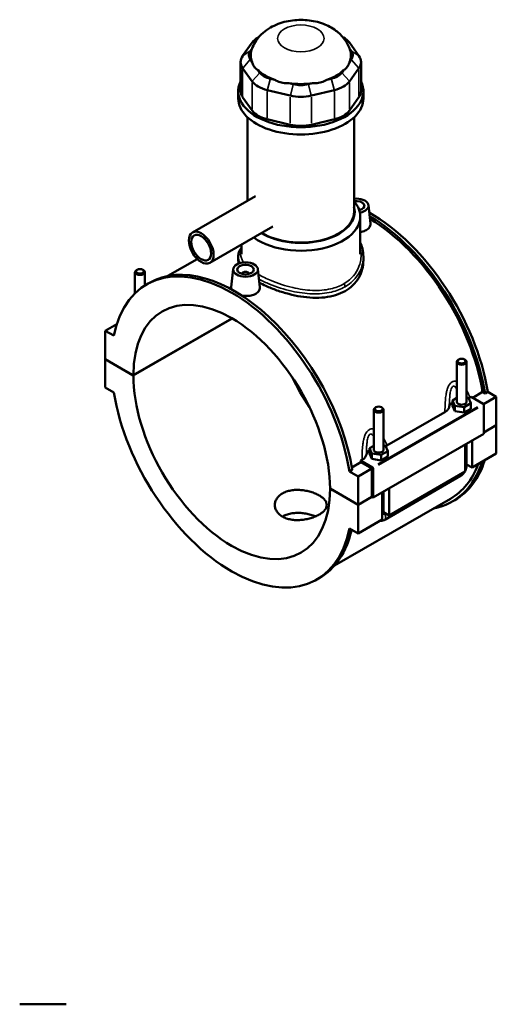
# Model space of a CAD drawing. Header units: inches. Extents: x -0.9 to 49.1, y -1.4 to 48.5.
# Tile 8 of 8: x 37.7 to 49.1, y 25.1 to 48.5. Entities that reach past the tile are written whole.
import ezdxf

# ---------------------------------------------------------------- set-up
doc = ezdxf.new("R2010")
doc.units = ezdxf.units.IN
doc.header["$MEASUREMENT"] = 0
doc.layers.add('Visible (ANSI)', color=7, linetype='Continuous', lineweight=50)
doc.layers.add('Visible Narrow (ANSI)', color=7, linetype='Continuous', lineweight=35)

msp = doc.modelspace()

# ---------------------------------------------------------------- linework, layer by layer
at = {"layer": 'Visible (ANSI)'}
for p, q in [((43.421, 48.062), (43.4, 48.05)), ((45.41, 48.062), (45.431, 48.05)), ((43.259, 47.928), (43.033, 47.613)), ((43.216, 47.732), (43.258, 47.79)), ((45.799, 47.613), (45.573, 47.928)), ((45.574, 47.79), (45.616, 47.732)), ((43.259, 47.467), (43.216, 47.528)), ((45.616, 47.528), (45.573, 47.467)), ((42.982, 47.467), (42.982, 46.775)), ((43.033, 47.322), (43.259, 47.007)), ((43.442, 47.213), (43.399, 47.273)), ((45.433, 47.273), (45.39, 47.213)), ((45.573, 47.007), (45.799, 47.322)), ((45.85, 47.467), (45.85, 46.775)), ((43.797, 47.044), (43.693, 47.069)), ((45.139, 47.069), (45.035, 47.044)), ((42.928, 46.604), (42.928, 46.775)), ((43.617, 46.801), (44.163, 46.671)), ((44.239, 46.939), (44.134, 46.964)), ((44.697, 46.964), (44.593, 46.939)), ((44.669, 46.671), (45.215, 46.801)), ((45.904, 46.604), (45.904, 46.775)), ((43.259, 46.315), (43.033, 46.629)), ((45.799, 46.629), (45.573, 46.315)), ((43.151, 44.176), (43.151, 46.153)), ((44.163, 45.978), (43.617, 46.109)), ((45.215, 46.109), (44.669, 45.978)), ((45.681, 43.907), (45.681, 46.153)), ((43.338, 44.284), (41.839, 43.421)), ((46.026, 44.064), (46.072, 43.635)), ((45.81, 43.957), (45.81, 43.949)), ((45.83, 42.9), (45.83, 43.799)), ((43.754, 43.561), (42.255, 42.697)), ((43.002, 42.9), (43.002, 43.127)), ((42.928, 42.843), (42.928, 42.755)), ((45.904, 42.843), (45.904, 42.755)), ((41.954, 42.789), (41.257, 42.387)), ((40.473, 41.975), (40.473, 42.478)), ((40.524, 42.535), (40.507, 42.526)), ((40.658, 42.535), (40.675, 42.526)), ((40.709, 42.162), (40.709, 42.478)), ((42.806, 42.549), (42.76, 42.119)), ((43.022, 42.435), (43.022, 42.442)), ((43.179, 42.435), (43.179, 42.442)), ((43.395, 42.549), (43.441, 42.12)), ((40.752, 42.188), (40.818, 42.225)), ((40.041, 41.244), (39.767, 41.086)), ((40.069, 41.325), (40.068, 41.324)), ((40.068, 41.324), (40.068, 41.323)), ((40.068, 41.322), (40.068, 41.324)), ((40.433, 40.028), (42.779, 41.379)), ((42.782, 41.377), (40.433, 40.025)), ((39.97, 40.969), (39.767, 41.086)), ((39.767, 41.086), (39.767, 40.412)), ((39.767, 40.412), (40.433, 40.028)), ((39.767, 40.409), (39.769, 40.41)), ((39.767, 40.409), (39.767, 39.734)), ((40.433, 40.025), (39.767, 40.409)), ((48.122, 39.397), (48.122, 40.345)), ((48.173, 40.403), (48.157, 40.393)), ((48.308, 40.403), (48.324, 40.393)), ((48.359, 39.397), (48.359, 40.345)), ((39.767, 39.734), (39.97, 39.617)), ((48.504, 39.495), (48.739, 39.631)), ((48.796, 39.598), (48.739, 39.631)), ((48.862, 39.636), (48.796, 39.598)), ((48.862, 39.636), (49.065, 39.519)), ((48.122, 39.489), (48.021, 39.431)), ((48.021, 39.431), (48.08, 39.304)), ((48.021, 39.302), (48.021, 39.431)), ((48.021, 39.302), (48.08, 39.176)), ((48.08, 39.176), (48.08, 39.304)), ((48.08, 39.304), (48.299, 39.271)), ((48.299, 39.271), (48.46, 39.363)), ((48.401, 39.49), (48.359, 39.496)), ((48.46, 39.363), (48.401, 39.49)), ((48.438, 39.497), (48.47, 39.515)), ((48.46, 39.234), (48.46, 39.363)), ((48.47, 39.515), (48.75, 39.353)), ((49.065, 39.519), (48.76, 39.343)), ((48.764, 39.329), (48.764, 38.639)), ((49.065, 39.519), (49.065, 38.844)), ((46.15, 39.209), (46.15, 38.261)), ((46.201, 39.267), (46.184, 39.257)), ((46.335, 39.267), (46.351, 39.257)), ((46.386, 39.209), (46.386, 38.261)), ((46.465, 38.361), (47.843, 39.154)), ((48.08, 39.176), (48.299, 39.142)), ((48.299, 39.142), (48.299, 39.271)), ((48.299, 39.142), (48.46, 39.234)), ((48.764, 38.671), (49.065, 38.844)), ((49.065, 38.841), (48.764, 38.668)), ((49.062, 38.843), (49.065, 38.841)), ((49.065, 38.841), (49.065, 38.167)), ((48.764, 38.639), (46.134, 37.124)), ((46.15, 38.353), (46.048, 38.295)), ((46.428, 38.354), (46.386, 38.36)), ((46.487, 38.227), (46.428, 38.354)), ((48.324, 37.74), (48.324, 38.385)), ((48.359, 37.884), (48.359, 38.405)), ((48.491, 38.482), (48.491, 37.836)), ((46.048, 38.295), (46.107, 38.168)), ((46.048, 38.166), (46.048, 38.295)), ((46.048, 38.166), (46.107, 38.04)), ((46.107, 38.04), (46.107, 38.168)), ((46.107, 38.168), (46.326, 38.135)), ((46.326, 38.135), (46.487, 38.227)), ((46.326, 38.006), (46.326, 38.135)), ((46.487, 38.098), (46.487, 38.227)), ((49.065, 38.167), (48.491, 37.836)), ((45.629, 37.84), (45.845, 37.965)), ((45.839, 38), (45.871, 38.018)), ((46.12, 37.839), (45.839, 38)), ((46.106, 37.814), (45.845, 37.965)), ((46.107, 38.04), (46.326, 38.006)), ((46.326, 38.006), (46.487, 38.098)), ((48.491, 37.836), (48.359, 37.912)), ((45.64, 37.78), (45.574, 37.742)), ((45.777, 37.625), (45.574, 37.742)), ((46.106, 37.814), (45.777, 37.625)), ((46.106, 37.14), (46.106, 37.814)), ((46.134, 37.124), (46.134, 37.815)), ((48.324, 37.74), (46.518, 36.7)), ((45.777, 36.951), (45.777, 37.625)), ((46.41, 36.597), (48.216, 37.637)), ((45.11, 37.335), (45.777, 36.951)), ((45.11, 37.332), (45.113, 37.333)), ((45.777, 36.948), (45.11, 37.332)), ((46.351, 36.604), (46.351, 37.249)), ((46.386, 37.269), (46.386, 36.748)), ((46.518, 37.346), (46.518, 36.7)), ((47.975, 37.096), (45.218, 35.509)), ((45.777, 36.951), (46.106, 37.14)), ((46.109, 37.139), (45.777, 36.948)), ((45.777, 36.273), (45.777, 36.948)), ((46.106, 37.14), (46.134, 37.124)), ((48.014, 37.028), (48.08, 37.065)), ((46.518, 36.7), (46.386, 36.776)), ((46.351, 36.604), (45.777, 36.273)), ((45.574, 36.39), (45.777, 36.273)), ((44.792, 35.172), (44.858, 35.21)), ((37.731, 25.088), (38.835, 25.088))]:
    msp.add_line(p, q, dxfattribs=at)
for centre, major_axis, ratio, start_param, end_param in [((43.87, 47.782), (-0.661, 0), 0.575862, 5.50164, 5.890486), ((44.962, 47.782), (-0.661, 0), 0.575862, 3.534292, 3.923138), ((43.644, 47.63), (-0.463, 0), 0.575862, 5.890486, 6.675884), ((44.416, 47.63), (-1.191, 0), 0.575862, 6.090501, 6.521997), ((44.416, 47.63), (1.191, 0), 0.575862, 6.044373, 6.47587), ((45.188, 47.63), (0.463, 0), 0.575862, 5.890486, 6.675884), ((43.644, 47.467), (-0.661, 0), 0.575862, 5.890486, 6.675884), ((45.188, 47.467), (0.661, 0), 0.575862, 5.890486, 6.675884), ((44.416, 47.63), (1.191, 0), 0.575862, 3.688179, 4.165803), ((44.416, 47.63), (1.191, 0), 0.575862, 5.258975, 5.736599), ((44.416, 46.775), (-1.488, 0), 0.575862, 6.011728, 9.696235), ((43.87, 47.153), (0.661, 0), 0.575862, 3.534292, 4.31969), ((43.87, 47.315), (-0.463, 0), 0.575862, 0.392699, 1.178097), ((44.962, 47.315), (0.463, 0), 0.575862, 5.105088, 5.890486), ((44.962, 47.153), (0.661, 0), 0.575862, 5.105088, 5.890486), ((43.644, 46.775), (-0.661, 0), 0.575862, 0, 0.392699), ((44.416, 47.63), (1.191, 0), 0.575862, 4.473577, 4.951201), ((44.416, 47.185), (-0.463, 0), 0.575862, 1.178097, 1.963495), ((45.188, 46.775), (0.661, 0), 0.575862, 5.890486, 6.283185), ((44.416, 46.604), (-1.488, 0), 0.575862, 0, 3.141593), ((44.416, 47.023), (0.661, 0), 0.575862, 4.31969, 5.105088), ((43.87, 46.46), (-0.661, 0), 0.575862, 0.392699, 1.178097), ((44.962, 46.46), (0.661, 0), 0.575862, 5.105088, 5.890486), ((44.416, 46.33), (-0.661, 0), 0.575862, 1.178097, 1.963495), ((45.731, 44.053), (0.295, 0), 0.575862, 5.019995, 8.025021), ((44.416, 43.799), (1.414, 0), 0.575862, 3.80253, 6.74614), ((44.416, 43.907), (1.281, 0), 0.575862, 3.893657, 6.444002), ((45.731, 44.053), (0.197, 0), 0.575862, 5.100383, 8.112151), ((45.731, 43.957), (0.0787, 0), 0.575862, 6.114496, 6.970806), ((44.416, 43.907), (1.265, 0), 0.575862, 3.893221, 6.283185), ((46.06, 40.573), (-2.02, 3.508), 0.578093, 4.13462, 5.505182), ((45.994, 40.535), (2.02, -3.508), 0.578093, 0.993028, 2.337563), ((45.994, 40.535), (-1.98, 3.439), 0.578093, 4.138795, 5.476093), ((42.772, 38.68), (-2.02, 3.508), 0.578093, 4.13462, 6.864821), ((42.838, 38.718), (-2.02, 3.508), 0.578093, 4.13462, 6.283185), ((40.591, 42.478), (0.118, 0), 0.575862, 2.360047, 7.064731), ((43.101, 42.442), (-0.0787, 0), 0.575862, 2.972903, 6.451874), ((42.772, 38.68), (-1.65, 2.866), 0.578093, 3.92952, 7.069922), ((48.24, 40.345), (-0.118, 0), 0.575862, 5.50164, 10.206324), ((42.772, 38.68), (1.65, -2.866), 0.578093, 3.92952, 7.069922), ((46.06, 40.573), (1.65, -2.866), 0.578093, 4.58842, 4.836358), ((42.772, 38.68), (2.02, -3.508), 0.578093, 4.13462, 6.864821), ((48.24, 39.268), (-0.295, 0), 0.575862, 5.550783, 6.193258), ((48.24, 39.397), (-0.118, 0), 0.575862, 0, 3.141593), ((48.75, 39.337), (-0.0098, 0.0171), 0.578093, 3.928925, 5.499721), ((46.268, 39.209), (-0.118, 0), 0.575862, 5.50164, 10.206324), ((46.268, 38.132), (-0.295, 0), 0.575862, 5.550783, 6.193258), ((46.268, 38.261), (-0.118, 0), 0.575862, 0, 3.141593), ((43.101, 38.869), (-1.98, 3.439), 0.578093, 4.138795, 4.148949), ((45.994, 40.535), (2.02, -3.508), 0.578093, 6.084831, 6.766019), ((45.994, 40.535), (1.98, -3.439), 0.578093, 0, 0.443171), ((46.06, 40.573), (2.02, -3.508), 0.578093, 0, 0.482834), ((46.12, 37.823), (0.0098, -0.0171), 0.578093, 0.787332, 2.358128), ((42.838, 38.718), (2.02, -3.508), 0.578093, 0, 0.558197)]:
    msp.add_ellipse(centre, major_axis=major_axis, ratio=ratio, start_param=start_param, end_param=end_param, dxfattribs=at)
for centre, major_axis, ratio in [((42.047, 43.059), (-0.208, 0.362), 0.578093), ((42.047, 43.059), (-0.167, 0.289), 0.578093), ((43.101, 42.538), (0.295, 0), 0.575862), ((43.101, 42.538), (0.197, 0), 0.575862), ((40.591, 42.497), (0.0945, 0), 0.575862), ((48.24, 40.364), (0.0945, 0), 0.575862), ((46.268, 39.228), (0.0945, 0), 0.575862)]:
    msp.add_ellipse(centre, major_axis=major_axis, ratio=ratio, dxfattribs=at)
for points, knots in [([(45.584, 47.761), (45.553, 47.853), (45.509, 47.934), (45.396, 48.088), (45.325, 48.155), (45.155, 48.283), (45.054, 48.334), (44.826, 48.42), (44.698, 48.448), (44.436, 48.473), (44.303, 48.469), (44.04, 48.428), (43.909, 48.391), (43.661, 48.274), (43.542, 48.196), (43.363, 47.998), (43.296, 47.896), (43.25, 47.77), (43.249, 47.765), (43.247, 47.761)], [0.978083, 0.978083, 0.978083, 0.978083, 1.185423, 1.185423, 1.438851, 1.438851, 1.776154, 1.776154, 2.192364, 2.192364, 2.618544, 2.618544, 3.045426, 3.045426, 3.445537, 3.445537, 3.724104, 3.724104, 3.734306, 3.734306, 3.734306, 3.734306]), ([(43.259, 47.467), (43.261, 47.459), (43.263, 47.451), (43.277, 47.408), (43.293, 47.376), (43.311, 47.351), (43.33, 47.326), (43.353, 47.302), (43.386, 47.28), (43.392, 47.277), (43.399, 47.273)], [-0.4425768, -0.4425768, -0.4425768, -0.4425768, -0.3612, -0.3612, 0, 0, 0, 0.3612, 0.3612, 0.4425768, 0.4425768, 0.4425768, 0.4425768]), ([(45.433, 47.273), (45.439, 47.277), (45.446, 47.28), (45.479, 47.302), (45.502, 47.326), (45.52, 47.351), (45.538, 47.376), (45.555, 47.408), (45.568, 47.451), (45.571, 47.459), (45.573, 47.467)], [-0.4425768, -0.4425768, -0.4425768, -0.4425768, -0.3612, -0.3612, 0, 0, 0, 0.3612, 0.3612, 0.4425768, 0.4425768, 0.4425768, 0.4425768]), ([(43.797, 47.044), (43.806, 47.038), (43.816, 47.033), (43.868, 47.005), (43.915, 46.989), (43.958, 46.978), (44.002, 46.968), (44.051, 46.962), (44.112, 46.962), (44.123, 46.963), (44.134, 46.964)], [-0.4425768, -0.4425768, -0.4425768, -0.4425768, -0.3612, -0.3612, 0, 0, 0, 0.3612, 0.3612, 0.4425768, 0.4425768, 0.4425768, 0.4425768]), ([(44.697, 46.964), (44.709, 46.963), (44.72, 46.962), (44.78, 46.962), (44.83, 46.968), (44.873, 46.978), (44.917, 46.989), (44.963, 47.005), (45.016, 47.033), (45.025, 47.038), (45.035, 47.044)], [-0.4425768, -0.4425768, -0.4425768, -0.4425768, -0.3612, -0.3612, 0, 0, 0, 0.3612, 0.3612, 0.4425768, 0.4425768, 0.4425768, 0.4425768]), ([(46.072, 43.635), (46.072, 43.631), (46.072, 43.626), (46.073, 43.596), (46.064, 43.568), (46.03, 43.517), (46.003, 43.494), (45.973, 43.477)], [4.5214418, 4.5214418, 4.5214418, 4.5214418, 4.5750462, 4.5750462, 4.9019975, 4.9019975, 5.2289487, 5.2289487, 5.2289487, 5.2289487]), ([(45.973, 43.477), (45.943, 43.46), (45.904, 43.445), (45.851, 43.434), (45.841, 43.432), (45.83, 43.431)], [0, 0, 0, 0, 0.3269513, 0.3269513, 0.4093657, 0.4093657, 0.4093657, 0.4093657]), ([(42.928, 42.843), (42.928, 42.878), (42.933, 42.912), (42.955, 42.982), (42.972, 43.017), (42.997, 43.054), (42.999, 43.058), (43.002, 43.062)], [20.131518, 20.131518, 20.131518, 20.131518, 20.633906, 20.633906, 21.168181, 21.168181, 21.23021, 21.23021, 21.23021, 21.23021]), ([(45.83, 43.182), (45.851, 43.137), (45.867, 43.09), (45.896, 42.977), (45.904, 42.91), (45.904, 42.843)], [30.488914, 30.488914, 30.488914, 30.488914, 30.974488, 30.974488, 31.635584, 31.635584, 31.635584, 31.635584]), ([(45.904, 42.755), (45.904, 42.687), (45.895, 42.616), (45.858, 42.477), (45.83, 42.408), (45.754, 42.28), (45.707, 42.22), (45.597, 42.113), (45.535, 42.067), (45.468, 42.028)], [20.148425, 20.148425, 20.148425, 20.148425, 20.868326, 20.868326, 21.588228, 21.588228, 22.30813, 22.30813, 23.028031, 23.028031, 23.028031, 23.028031]), ([(42.768, 42.066), (42.762, 42.08), (42.759, 42.094), (42.759, 42.111), (42.759, 42.115), (42.76, 42.119)], [4.3829545, 4.3829545, 4.3829545, 4.3829545, 4.5750462, 4.5750462, 4.6273998, 4.6273998, 4.6273998, 4.6273998]), ([(43.441, 42.12), (43.442, 42.116), (43.442, 42.112), (43.442, 42.081), (43.434, 42.053), (43.399, 42.002), (43.373, 41.98), (43.343, 41.962)], [7.1359162, 7.1359162, 7.1359162, 7.1359162, 7.1895206, 7.1895206, 7.5164718, 7.5164718, 7.8434231, 7.8434231, 7.8434231, 7.8434231]), ([(45.468, 42.028), (45.401, 41.99), (45.326, 41.957), (45.163, 41.906), (45.074, 41.888), (44.891, 41.868), (44.796, 41.865), (44.605, 41.873), (44.509, 41.883), (44.323, 41.913), (44.227, 41.933), (44.036, 41.983), (43.941, 42.012), (43.757, 42.077), (43.669, 42.113), (43.532, 42.176), (43.479, 42.202), (43.43, 42.228)], [0, 0, 0, 0, 0.719902, 0.719902, 1.439803, 1.439803, 2.159705, 2.159705, 2.879606, 2.879606, 3.598957, 3.598957, 4.318307, 4.318307, 5.037657, 5.037657, 5.528276, 5.528276, 5.528276, 5.528276]), ([(43.343, 41.962), (43.312, 41.945), (43.274, 41.93), (43.19, 41.913), (43.144, 41.909), (43.072, 41.912), (43.041, 41.916), (43.011, 41.921)], [2.6144744, 2.6144744, 2.6144744, 2.6144744, 2.9414257, 2.9414257, 3.2683769, 3.2683769, 3.4924263, 3.4924263, 3.4924263, 3.4924263]), ([(47.843, 39.154), (47.874, 39.172), (47.898, 39.193), (47.932, 39.237), (47.943, 39.26), (47.946, 39.284)], [-0.6413414, -0.6413414, -0.6413414, -0.6413414, -0.3137871, -0.3137871, 0, 0, 0, 0]), ([(45.871, 38.018), (45.901, 38.036), (45.925, 38.056), (45.96, 38.101), (45.97, 38.124), (45.974, 38.147)], [-0.6413414, -0.6413414, -0.6413414, -0.6413414, -0.3137871, -0.3137871, 0, 0, 0, 0]), ([(48.324, 37.753), (48.327, 37.758), (48.329, 37.764), (48.34, 37.787), (48.347, 37.805), (48.356, 37.844), (48.359, 37.863), (48.359, 37.884)], [3.9900665, 3.9900665, 3.9900665, 3.9900665, 4.0840704, 4.0840704, 4.3982297, 4.3982297, 4.712389, 4.712389, 4.712389, 4.712389]), ([(48.216, 37.637), (48.234, 37.648), (48.25, 37.66), (48.278, 37.687), (48.291, 37.702), (48.306, 37.723), (48.309, 37.728), (48.313, 37.733)], [3.1415927, 3.1415927, 3.1415927, 3.1415927, 3.4557519, 3.4557519, 3.7699112, 3.7699112, 3.8682842, 3.8682842, 3.8682842, 3.8682842]), ([(44.852, 36.719), (44.825, 36.703), (44.794, 36.688), (44.726, 36.659), (44.69, 36.646), (44.614, 36.624), (44.574, 36.614), (44.495, 36.599), (44.455, 36.594), (44.377, 36.588), (44.337, 36.587), (44.258, 36.59), (44.218, 36.594), (44.142, 36.608), (44.105, 36.618), (44.038, 36.641), (44.007, 36.656), (43.952, 36.687), (43.926, 36.706), (43.881, 36.747), (43.861, 36.77), (43.83, 36.818), (43.818, 36.843), (43.802, 36.895), (43.799, 36.921), (43.799, 36.972), (43.802, 36.998), (43.818, 37.05), (43.83, 37.075), (43.861, 37.123), (43.881, 37.146), (43.926, 37.187), (43.952, 37.206), (44.007, 37.238), (44.038, 37.252), (44.105, 37.276), (44.142, 37.285), (44.218, 37.299), (44.258, 37.303), (44.337, 37.306), (44.377, 37.305), (44.455, 37.299), (44.495, 37.294), (44.574, 37.279), (44.614, 37.27), (44.69, 37.247), (44.726, 37.234), (44.794, 37.205), (44.825, 37.19), (44.88, 37.158), (44.906, 37.141), (44.951, 37.105), (44.971, 37.085), (45.002, 37.046), (45.014, 37.026), (45.029, 36.986), (45.033, 36.966), (45.033, 36.927), (45.029, 36.907), (45.014, 36.867), (45.002, 36.847), (44.971, 36.808), (44.951, 36.789), (44.906, 36.752), (44.88, 36.735), (44.852, 36.719)], [0, 0, 0, 0, 0.296077, 0.296077, 0.592153, 0.592153, 0.88823, 0.88823, 1.184306, 1.184306, 1.48037, 1.48037, 1.776434, 1.776434, 2.072498, 2.072498, 2.368563, 2.368563, 2.664627, 2.664627, 2.960691, 2.960691, 3.256755, 3.256755, 3.552819, 3.552819, 3.848895, 3.848895, 4.144972, 4.144972, 4.441049, 4.441049, 4.737125, 4.737125, 5.033202, 5.033202, 5.329278, 5.329278, 5.625355, 5.625355, 5.921431, 5.921431, 6.217495, 6.217495, 6.51356, 6.51356, 6.809624, 6.809624, 7.105688, 7.105688, 7.401752, 7.401752, 7.697816, 7.697816, 7.99388, 7.99388, 8.289944, 8.289944, 8.58602, 8.58602, 8.882097, 8.882097, 9.178174, 9.178174, 9.47425, 9.47425, 9.47425, 9.47425]), ([(44.766, 36.676), (44.764, 36.677), (44.762, 36.678), (44.726, 36.693), (44.69, 36.705), (44.614, 36.727), (44.574, 36.736), (44.495, 36.75), (44.455, 36.755), (44.377, 36.76), (44.337, 36.76), (44.257, 36.756), (44.218, 36.751), (44.142, 36.737), (44.105, 36.727), (44.038, 36.703), (44.007, 36.689), (43.979, 36.673), (43.978, 36.672), (43.978, 36.672)], [2.644872, 2.644872, 2.644872, 2.644872, 2.662549, 2.662549, 2.958385, 2.958385, 3.254221, 3.254221, 3.550057, 3.550057, 3.845899, 3.845899, 4.141741, 4.141741, 4.437583, 4.437583, 4.733425, 4.733425, 4.738081, 4.738081, 4.738081, 4.738081]), ([(46.295, 36.571), (46.31, 36.57), (46.325, 36.57), (46.36, 36.575), (46.378, 36.581), (46.4, 36.592), (46.405, 36.594), (46.41, 36.597)], [2.6025278, 2.6025278, 2.6025278, 2.6025278, 2.7863637, 2.7863637, 3.0520987, 3.0520987, 3.1415927, 3.1415927, 3.1415927, 3.1415927])]:
    msp.add_open_spline(points, degree=3, knots=knots, dxfattribs=at)
for points in [[(42.938, 42.68), (42.931, 42.706), (42.928, 42.731), (42.928, 42.755)], [(48.405, 39.48), (48.417, 39.485), (48.428, 39.491), (48.438, 39.497)], [(46.433, 38.344), (46.444, 38.349), (46.455, 38.355), (46.465, 38.361)]]:
    msp.add_open_spline(points, degree=3, dxfattribs=at)
at = {"layer": 'Visible Narrow (ANSI)'}
for p, q in [((43.367, 47.998), (43.264, 47.931)), ((45.465, 47.998), (45.567, 47.931)), ((43.207, 47.726), (43.042, 47.619)), ((45.625, 47.726), (45.79, 47.619)), ((43.207, 47.517), (43.042, 47.332)), ((45.625, 47.517), (45.79, 47.332)), ((43.033, 46.664), (43.033, 47.287)), ((45.799, 47.287), (45.799, 46.664)), ((43.433, 47.203), (43.268, 47.018)), ((43.689, 47.055), (43.62, 46.814)), ((45.143, 47.055), (45.211, 46.814)), ((45.399, 47.203), (45.564, 47.018)), ((43.259, 46.973), (43.259, 46.349)), ((44.235, 46.925), (44.167, 46.684)), ((44.597, 46.925), (44.665, 46.684)), ((45.573, 46.349), (45.573, 46.973)), ((43.617, 46.143), (43.617, 46.766)), ((44.163, 46.636), (44.163, 46.013)), ((44.669, 46.013), (44.669, 46.636)), ((45.215, 46.766), (45.215, 46.143)), ((48.619, 39.278), (46.251, 37.914)), ((46.265, 37.89), (48.633, 39.254))]:
    msp.add_line(p, q, dxfattribs=at)
msp.add_ellipse((44.416, 48.029), major_axis=(-0.552, 0), ratio=0.575862, dxfattribs=at)
for centre, major_axis, ratio, start_param, end_param in [((45.421, 42.157), (-0.033, 0.0573), 0.578093, 3.989577, 5.081323), ((48.157, 37.74), (0.059, -0.102), 0.578093, 0.039559, 0.751625), ((48.24, 37.884), (0.118, 0), 0.575862, 5.537057, 6.243915), ((46.268, 36.748), (0.118, 0), 0.575862, 5.537057, 6.243915), ((46.351, 36.7), (0.059, -0.102), 0.578093, 0.096552, 1.834497)]:
    msp.add_ellipse(centre, major_axis=major_axis, ratio=ratio, start_param=start_param, end_param=end_param, dxfattribs=at)
for points, knots in [([(45.83, 43.053), (45.855, 42.946), (45.856, 42.835), (45.8, 42.565), (45.711, 42.411), (45.532, 42.259), (45.487, 42.227), (45.438, 42.199)], [31.050154, 31.050154, 31.050154, 31.050154, 32.212701, 32.212701, 33.979954, 33.979954, 34.512244, 34.512244, 34.512244, 34.512244]), ([(43.058, 42.707), (43.057, 42.707), (43.057, 42.707), (42.997, 42.789), (42.973, 42.869), (42.989, 42.969), (42.994, 42.989), (43.002, 43.009)], [18.960293, 18.960293, 18.960293, 18.960293, 18.967156, 18.967156, 20.408642, 20.408642, 20.776666, 20.776666, 20.776666, 20.776666]), ([(45.468, 42.13), (45.52, 42.16), (45.567, 42.193), (45.754, 42.352), (45.849, 42.51), (45.898, 42.732), (45.904, 42.788), (45.904, 42.843)], [-34.512244, -34.512244, -34.512244, -34.512244, -33.979954, -33.979954, -32.212701, -32.212701, -31.635584, -31.635584, -31.635584, -31.635584]), ([(45.438, 42.199), (45.345, 42.145), (45.239, 42.105), (44.989, 42.049), (44.842, 42.038), (44.537, 42.05), (44.379, 42.074), (44.045, 42.15), (43.868, 42.209), (43.6, 42.321), (43.498, 42.371), (43.409, 42.422)], [11.504081, 11.504081, 11.504081, 11.504081, 12.508458, 12.508458, 13.701281, 13.701281, 14.903704, 14.903704, 16.305537, 16.305537, 17.26114, 17.26114, 17.26114, 17.26114]), ([(43.421, 42.309), (43.498, 42.267), (43.582, 42.228), (43.836, 42.123), (44.019, 42.065), (44.366, 41.989), (44.529, 41.967), (44.846, 41.958), (45, 41.971), (45.261, 42.032), (45.371, 42.075), (45.468, 42.13)], [-17.062481, -17.062481, -17.062481, -17.062481, -16.305537, -16.305537, -14.903704, -14.903704, -13.701281, -13.701281, -12.508458, -12.508458, -11.504081, -11.504081, -11.504081, -11.504081]), ([(48.122, 39.886), (48.109, 39.889), (48.096, 39.891), (48.069, 39.89), (48.054, 39.888), (48.032, 39.88), (48.024, 39.876), (48.016, 39.872), (48.008, 39.867), (48, 39.862), (47.98, 39.845), (47.968, 39.833), (47.948, 39.805), (47.938, 39.789), (47.918, 39.75), (47.908, 39.724), (47.891, 39.673), (47.885, 39.648), (47.871, 39.583), (47.865, 39.543), (47.854, 39.452), (47.85, 39.4), (47.845, 39.291), (47.844, 39.233), (47.843, 39.169), (47.843, 39.162), (47.843, 39.154)], [-3.038079, -3.038079, -3.038079, -3.038079, -2.905274, -2.905274, -2.761735, -2.761735, -2.675177, -2.675177, -2.675177, -2.58862, -2.58862, -2.44508, -2.44508, -2.304165, -2.304165, -2.099394, -2.099394, -1.908781, -1.908781, -1.623189, -1.623189, -1.251919, -1.251919, -0.83598, -0.83598, -0.781638, -0.781638, -0.781638, -0.781638]), ([(47.946, 39.284), (47.947, 39.315), (47.948, 39.346), (47.95, 39.418), (47.953, 39.46), (47.958, 39.531), (47.962, 39.562), (47.969, 39.611), (47.972, 39.63), (47.98, 39.667), (47.985, 39.686), (47.995, 39.713), (47.999, 39.724), (48.009, 39.742), (48.015, 39.749), (48.024, 39.759), (48.028, 39.762), (48.032, 39.764), (48.035, 39.766), (48.039, 39.768), (48.05, 39.77), (48.057, 39.769), (48.07, 39.764), (48.076, 39.76), (48.092, 39.747), (48.101, 39.737), (48.114, 39.718), (48.118, 39.712), (48.122, 39.704)], [0.976344, 0.976344, 0.976344, 0.976344, 1.251919, 1.251919, 1.623189, 1.623189, 1.908781, 1.908781, 2.099394, 2.099394, 2.304165, 2.304165, 2.44508, 2.44508, 2.58862, 2.58862, 2.675177, 2.675177, 2.675177, 2.761735, 2.761735, 2.905274, 2.905274, 3.04619, 3.04619, 3.250961, 3.250961, 3.357597, 3.357597, 3.357597, 3.357597]), ([(48.438, 39.497), (48.436, 39.503), (48.433, 39.509), (48.412, 39.561), (48.391, 39.605), (48.365, 39.653), (48.362, 39.659), (48.359, 39.664)], [-4.5687165, -4.5687165, -4.5687165, -4.5687165, -4.5143746, -4.5143746, -4.0984353, -4.0984353, -4.0457288, -4.0457288, -4.0457288, -4.0457288]), ([(46.15, 38.75), (46.137, 38.753), (46.123, 38.755), (46.096, 38.754), (46.081, 38.752), (46.059, 38.744), (46.051, 38.74), (46.043, 38.736), (46.035, 38.731), (46.027, 38.725), (46.007, 38.709), (45.996, 38.696), (45.975, 38.669), (45.966, 38.653), (45.945, 38.614), (45.935, 38.588), (45.919, 38.537), (45.912, 38.511), (45.898, 38.447), (45.892, 38.407), (45.881, 38.316), (45.877, 38.264), (45.872, 38.155), (45.871, 38.097), (45.871, 38.033), (45.871, 38.026), (45.871, 38.018)], [-3.037699, -3.037699, -3.037699, -3.037699, -2.904895, -2.904895, -2.761356, -2.761356, -2.674798, -2.674798, -2.674798, -2.58824, -2.58824, -2.444701, -2.444701, -2.303786, -2.303786, -2.099015, -2.099015, -1.908403, -1.908403, -1.622812, -1.622812, -1.251543, -1.251543, -0.835598, -0.835598, -0.781259, -0.781259, -0.781259, -0.781259]), ([(45.974, 38.147), (45.974, 38.179), (45.975, 38.21), (45.978, 38.282), (45.98, 38.323), (45.986, 38.395), (45.989, 38.426), (45.996, 38.475), (45.999, 38.494), (46.007, 38.531), (46.012, 38.55), (46.022, 38.577), (46.027, 38.587), (46.036, 38.606), (46.042, 38.613), (46.051, 38.623), (46.055, 38.626), (46.059, 38.628), (46.063, 38.63), (46.067, 38.631), (46.077, 38.634), (46.084, 38.633), (46.097, 38.628), (46.103, 38.624), (46.119, 38.611), (46.128, 38.601), (46.141, 38.582), (46.145, 38.575), (46.15, 38.568)], [0.975965, 0.975965, 0.975965, 0.975965, 1.251543, 1.251543, 1.622812, 1.622812, 1.908403, 1.908403, 2.099015, 2.099015, 2.303786, 2.303786, 2.444701, 2.444701, 2.58824, 2.58824, 2.674798, 2.674798, 2.674798, 2.761356, 2.761356, 2.904895, 2.904895, 3.04581, 3.04581, 3.250581, 3.250581, 3.357218, 3.357218, 3.357218, 3.357218]), ([(46.465, 38.361), (46.463, 38.367), (46.461, 38.373), (46.44, 38.425), (46.419, 38.469), (46.392, 38.517), (46.389, 38.523), (46.386, 38.528)], [-4.5683372, -4.5683372, -4.5683372, -4.5683372, -4.5139982, -4.5139982, -4.0980527, -4.0980527, -4.0453495, -4.0453495, -4.0453495, -4.0453495])]:
    msp.add_open_spline(points, degree=3, knots=knots, dxfattribs=at)
msp.add_open_spline([(42.928, 42.843), (42.928, 42.793), (42.942, 42.742), (42.969, 42.691)], degree=3, dxfattribs=at)

doc.saveas('drawing.dxf')
